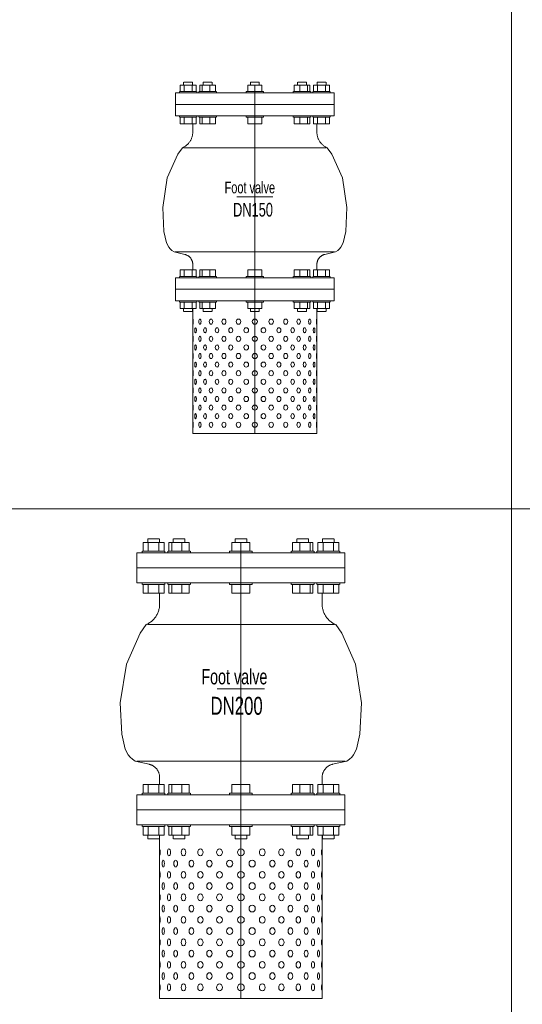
# Model space of a CAD drawing. Header units: millimetres. Extents: x 2339 to 23224, y 1509 to 18979.
# Tile 62 of 124: x 17235 to 18214, y 4244 to 6161. Entities that reach past the tile are written whole.
import ezdxf

# ---------------------------------------------------------------- set-up
doc = ezdxf.new("R2010")
doc.units = ezdxf.units.MM
doc.set_wipeout_variables(frame=1)
doc.layers.get('0').update_dxf_attribs({"lineweight": 0})
doc.styles.add('DISOCP', font='disocp.shx', dxfattribs={"width": 0.6})

# ---------------------------------------------------------------- blocks, each defined once
blk = doc.blocks.new('*U313')
blk.add_wipeout([(72.3, -275.3), (-72.3, -275.3), (-72.3, -133.3), (-82.9, -133.3), (-82.9, -130), (-87, -130), (-87, -122.5), (-87.9, -122.5), (-87.9, -120.9), (-92.5, -120.9), (-92.5, -94.2), (-87.9, -94.2), (-87.9, -92.7), (-87, -92.7), (-87, -85.1), (-72.3, -85.1), (-72.3, -77.3), (-73.9, -72.6), (-77.1, -69.1), (-81.5, -67.1), (-87.8, -65.6), (-94.1, -64.2), (-100.2, -58.6), (-102.8, -53.6), (-105.8, -40.3), (-107.3, -12.4), (-104.6, 4.8), (-101.9, 22.1), (-94.9, 37.8), (-89.6, 49.6), (-84.4, 57), (-75.8, 64), (-73.3, 69), (-72.4, 73.3), (-72.4, 85.1), (-87, 85.1), (-87, 92.7), (-87.9, 92.7), (-87.9, 94.2), (-92.5, 94.2), (-92.5, 120.9), (-87.9, 120.9), (-87.5, 122.5), (-87, 122.5), (-87, 130), (87, 130), (87, 122.5), (87.8, 122.5), (87.8, 120.9), (92.5, 120.9), (92.5, 94.2), (87.8, 94.2), (87.8, 92.7), (87, 92.7), (87, 85.1), (72.2, 85.1), (72.3, 73.8), (74.9, 65.5), (79.2, 60.3), (84.2, 57.1), (89.6, 49.6), (101.9, 22.1), (107.3, -12.4), (105.8, -40.3), (102.8, -53.6), (97.5, -61.6), (92.7, -64.2), (81.5, -67.1), (77.5, -68.8), (74.2, -72.1), (72.3, -81.2), (72.3, -85.1), (87, -85.1), (87, -92.7), (87.8, -92.7), (87.8, -94.2), (92.5, -94.2), (92.5, -120.9), (87.8, -120.9), (87.8, -122.5), (87, -122.5), (87, -130), (82.9, -130), (82.7, -133.3), (72.3, -133.3)])
for p, q in [((-87, 130), (-82.4, 130)), ((-87, 130), (-87, 122.5)), ((-82.9, 133.3), (-82.9, 130)), ((-82.7, 133.3), (-77.7, 133.3)), ((-82.4, 130), (-73, 130)), ((-82.4, 130), (-82.4, 122.5)), ((-77.7, 133.3), (-72.7, 133.3)), ((-73, 130), (-68.4, 130)), ((-73, 122.5), (-73, 130)), ((-72.5, 130), (-72.5, 133.3)), ((-68.4, 130), (-68.4, 122.5)), ((-64, 130), (-61.5, 130)), ((-64, 130), (-64, 122.5)), ((-61.5, 130), (-52.5, 130)), ((-61.5, 130), (-61.5, 122.5)), ((-60.1, 133.3), (-60.1, 130)), ((-60.1, 133.3), (-60.1, 130)), ((-60, 133.3), (-51.3, 133.3)), ((-60, 133.3), (-60, 133.3)), ((-52.5, 130), (-45.9, 130)), ((-52.5, 130), (-52.5, 122.5)), ((-51.3, 133.3), (-49.9, 133.3)), ((-49.8, 130), (-49.8, 133.3)), ((-45.9, 122.5), (-45.9, 130)), ((-8.1, 130), (0, 130)), ((-8.1, 130), (-8.1, 122.5)), ((-5.2, 133.3), (-5.2, 130)), ((-5.2, 133.3), (5.2, 133.3)), ((-5, 133.3), (-5.2, 133.3)), ((0, 130.2), (0, -275.3)), ((0, 130), (8.1, 130)), ((0, 130), (0, 122.5)), ((5.2, 133.3), (5, 133.3)), ((5.2, 130), (5.2, 133.3)), ((8.1, 130), (8.1, 122.5)), ((45.9, 130), (52.5, 130)), ((45.9, 130), (45.9, 122.5)), ((49.7, 133.3), (49.7, 130)), ((49.9, 133.3), (51.3, 133.3)), ((51.3, 133.3), (60, 133.3)), ((52.5, 130), (61.5, 130)), ((52.5, 130), (52.5, 122.5)), ((60, 133.3), (60, 133.3)), ((60.1, 130), (60.1, 133.3)), ((60.1, 130), (60.1, 133.3)), ((61.5, 130), (63.9, 130)), ((61.5, 130), (61.5, 122.5)), ((63.9, 130), (63.9, 122.5)), ((68.4, 130), (73, 130)), ((68.4, 130), (68.4, 122.5)), ((72.5, 133.3), (72.5, 130)), ((72.7, 133.3), (77.7, 133.3)), ((73, 130), (82.4, 130)), ((73, 130), (73, 122.5)), ((77.7, 133.3), (82.7, 133.3)), ((82.4, 130), (87, 130)), ((82.4, 130), (82.4, 122.5)), ((82.9, 130), (82.9, 133.3)), ((87, 130), (87, 122.5)), ((-92.5, 120.9), (-92.5, 107.6)), ((-92.5, 120.9), (92.5, 120.9)), ((-87.9, 122.5), (-87.9, 120.9)), ((-87.5, 122.5), (-77.7, 122.5)), ((-77.7, 122.5), (-67.9, 122.5)), ((-67.5, 120.9), (-67.5, 122.5)), ((-65.1, 122.5), (-65.1, 120.9)), ((-65.1, 122.5), (-65.1, 120.9)), ((-64.8, 122.5), (-47.8, 122.5)), ((-64.8, 122.5), (-64.8, 122.5)), ((-47.8, 122.5), (-45.1, 122.5)), ((-44.8, 120.9), (-44.8, 122.5)), ((-10.2, 122.5), (-10.2, 120.9)), ((-10.2, 122.5), (10.2, 122.5)), ((-9.8, 122.5), (-10.2, 122.5)), ((10.2, 122.5), (9.8, 122.5)), ((10.2, 120.9), (10.2, 122.5)), ((44.8, 122.5), (44.8, 120.9)), ((45.1, 122.5), (47.8, 122.5)), ((47.8, 122.5), (64.7, 122.5)), ((64.7, 122.5), (64.7, 122.5)), ((65.1, 120.9), (65.1, 122.5)), ((65.1, 120.9), (65.1, 122.5)), ((67.5, 122.5), (67.5, 120.9)), ((67.9, 122.5), (77.7, 122.5)), ((77.7, 122.5), (87.5, 122.5)), ((87.9, 120.9), (87.9, 122.5)), ((92.5, 107.6), (92.5, 120.9)), ((-92.5, 107.6), (-92.5, 94.2)), ((-92.5, 107.6), (92.5, 107.6)), ((92.5, 107.6), (-92.5, 107.6)), ((92.5, 94.2), (92.5, 107.6)), ((92.5, 94.2), (-92.5, 94.2)), ((-87.9, 94.2), (-87.9, 92.7)), ((-77.7, 92.7), (-87.5, 92.7)), ((-87, 92.7), (-87, 85.1)), ((-82.4, 92.7), (-82.4, 85.1)), ((-67.9, 92.7), (-77.7, 92.7)), ((-73, 85.1), (-73, 92.7)), ((-68.4, 92.7), (-68.4, 85.1)), ((-67.5, 92.7), (-67.5, 94.2)), ((-65.1, 94.2), (-65.1, 92.7)), ((-65.1, 94.2), (-65.1, 92.7)), ((-65, 94.3), (-65, 94.3)), ((-47.8, 92.7), (-64.8, 92.7)), ((-64.8, 92.7), (-64.8, 92.7)), ((-64, 92.7), (-64, 85.1)), ((-61.5, 92.7), (-61.5, 85.1)), ((-52.5, 92.7), (-52.5, 85.1)), ((-45.1, 92.7), (-47.8, 92.7)), ((-45.9, 85.1), (-45.9, 92.7)), ((-44.8, 92.7), (-44.8, 94.2)), ((-10.2, 94.2), (-10.2, 92.7)), ((-10.2, 92.7), (-9.8, 92.7)), ((10.2, 92.7), (-10.2, 92.7)), ((-8.1, 92.7), (-8.1, 85.1)), ((0, 92.7), (0, 85.1)), ((8.1, 92.7), (8.1, 85.1)), ((9.8, 92.7), (10.2, 92.7)), ((10.2, 92.7), (10.2, 94.2)), ((44.8, 94.2), (44.8, 92.7)), ((47.8, 92.7), (45.1, 92.7)), ((45.9, 92.7), (45.9, 85.1)), ((64.7, 92.7), (47.8, 92.7)), ((52.5, 92.7), (52.5, 85.1)), ((61.5, 92.7), (61.5, 85.1)), ((63.9, 92.7), (63.9, 85.1)), ((64.7, 92.7), (64.7, 92.7)), ((64.9, 94.3), (64.8, 94.3)), ((65.1, 92.7), (65.1, 94.2)), ((65.1, 92.7), (65.1, 94.2)), ((67.5, 94.2), (67.5, 92.7)), ((77.7, 92.7), (67.9, 92.7)), ((68.4, 92.7), (68.4, 85.1)), ((73, 92.7), (73, 85.1)), ((87.5, 92.7), (77.7, 92.7)), ((82.4, 92.7), (82.4, 85.1)), ((87, 92.7), (87, 85.1)), ((87.9, 92.7), (87.9, 94.2)), ((-82.4, 85.1), (-87, 85.1)), ((-73, 85.1), (-82.4, 85.1)), ((-68.4, 85.1), (-73, 85.1)), ((-72.2, 77.4), (-72.2, 85.1)), ((-61.5, 85.1), (-64, 85.1)), ((-52.5, 85.1), (-61.5, 85.1)), ((-45.9, 85.1), (-52.5, 85.1)), ((0, 85.1), (-8.1, 85.1)), ((8.1, 85.1), (0, 85.1)), ((52.5, 85.1), (45.9, 85.1)), ((61.5, 85.1), (52.5, 85.1)), ((63.9, 85.1), (61.5, 85.1)), ((73, 85.1), (68.4, 85.1)), ((72.2, 77.4), (72.2, 85.1)), ((82.4, 85.1), (73, 85.1)), ((87, 85.1), (82.4, 85.1)), ((-72.2, 77.4), (-72.2, 75.4)), ((72.2, 75.4), (72.2, 77.4)), ((0, 57), (-83.1, 57)), ((83.1, 57), (0, 57)), ((-21.1, 0), (21.1, 0)), ((-94.1, -64.2), (-81.5, -67.1)), ((0, -64.2), (-92.7, -64.2)), ((92.7, -64.2), (0, -64.2)), ((81.5, -67.1), (94.1, -64.2)), ((-72.3, -77.7), (-72.3, -85.1)), ((72.3, -77.4), (72.3, -85.1)), ((-87, -85.1), (-82.4, -85.1)), ((-87, -92.7), (-87, -85.1)), ((-82.4, -85.1), (-73, -85.1)), ((-82.4, -92.7), (-82.4, -85.1)), ((-73, -85.1), (-68.4, -85.1)), ((-73, -92.7), (-73, -85.1)), ((-68.4, -92.7), (-68.4, -85.1)), ((-64, -85.1), (-61.5, -85.1)), ((-64, -92.7), (-64, -85.1)), ((-61.5, -85.1), (-52.5, -85.1)), ((-61.5, -92.7), (-61.5, -85.1)), ((-52.5, -85.1), (-45.9, -85.1)), ((-52.5, -92.7), (-52.5, -85.1)), ((-45.9, -92.7), (-45.9, -85.1)), ((-8.1, -85.1), (0, -85.1)), ((-8.1, -92.7), (-8.1, -85.1)), ((0, -85.1), (8.1, -85.1)), ((0, -92.7), (0, -85.1)), ((8.1, -92.7), (8.1, -85.1)), ((45.9, -85.1), (52.5, -85.1)), ((45.9, -85.1), (45.9, -92.7)), ((52.5, -85.1), (61.5, -85.1)), ((52.5, -92.7), (52.5, -85.1)), ((61.5, -85.1), (63.9, -85.1)), ((61.5, -92.7), (61.5, -85.1)), ((63.9, -92.7), (63.9, -85.1)), ((68.4, -85.1), (73, -85.1)), ((68.4, -92.7), (68.4, -85.1)), ((73, -85.1), (82.4, -85.1)), ((73, -85.1), (73, -92.7)), ((82.4, -85.1), (87, -85.1)), ((82.4, -92.7), (82.4, -85.1)), ((87, -92.7), (87, -85.1)), ((-92.5, -94.2), (-92.5, -107.6)), ((-92.5, -94.2), (92.5, -94.2)), ((-87.9, -92.7), (-87.9, -94.2)), ((-87.5, -92.7), (-77.7, -92.7)), ((-77.7, -92.7), (-67.9, -92.7)), ((-67.5, -94.2), (-67.5, -92.7)), ((-65.3, -94.4), (-65.2, -94.3)), ((-65.1, -92.7), (-65.1, -94.2)), ((-65.1, -92.7), (-65.1, -94.2)), ((-64.8, -92.7), (-64.8, -92.7)), ((-64.8, -92.7), (-47.8, -92.7)), ((-47.8, -92.7), (-45.1, -92.7)), ((-44.8, -94.2), (-44.8, -92.7)), ((-10.2, -92.7), (-10.2, -94.2)), ((-9.8, -92.7), (-10.2, -92.7)), ((-10.2, -92.7), (10.2, -92.7)), ((10.2, -92.7), (9.8, -92.7)), ((10.2, -94.2), (10.2, -92.7)), ((44.8, -92.7), (44.8, -94.2)), ((45.1, -92.7), (47.8, -92.7)), ((47.8, -92.7), (64.7, -92.7)), ((64.7, -92.7), (64.7, -92.7)), ((65.1, -94.2), (65.1, -92.7)), ((65.1, -94.2), (65.1, -92.7)), ((65.4, -94.4), (65.4, -94.4)), ((67.5, -92.7), (67.5, -94.2)), ((67.9, -92.7), (77.7, -92.7)), ((77.7, -92.7), (87.5, -92.7)), ((87.9, -94.2), (87.9, -92.7)), ((92.5, -107.6), (92.5, -94.2)), ((92.5, -107.6), (-92.5, -107.6)), ((-92.5, -107.6), (-92.5, -120.9)), ((-92.5, -107.6), (92.5, -107.6)), ((92.5, -120.9), (92.5, -107.6)), ((92.5, -120.9), (-92.5, -120.9)), ((-87.9, -120.9), (-87.9, -122.5)), ((-77.7, -122.5), (-87.5, -122.5)), ((-87, -130), (-87, -122.5)), ((-82.4, -130), (-82.4, -122.5)), ((-67.9, -122.5), (-77.7, -122.5)), ((-73, -130), (-73, -122.5)), ((-68.4, -130), (-68.4, -122.5)), ((-67.5, -122.5), (-67.5, -120.9)), ((-65.1, -120.9), (-65.1, -122.5)), ((-65.1, -120.9), (-65.1, -122.5)), ((-64.8, -122.5), (-64.8, -122.5)), ((-47.8, -122.5), (-64.8, -122.5)), ((-64, -130), (-64, -122.5)), ((-61.5, -130), (-61.5, -122.5)), ((-52.5, -130), (-52.5, -122.5)), ((-45.1, -122.5), (-47.8, -122.5)), ((-45.9, -130), (-45.9, -122.5)), ((-44.8, -122.5), (-44.8, -120.9)), ((-10.2, -120.9), (-10.2, -122.5)), ((10.2, -122.5), (-10.2, -122.5)), ((-10.2, -122.5), (-9.8, -122.5)), ((-8.1, -130), (-8.1, -122.5)), ((0, -130), (0, -122.5)), ((8.1, -130), (8.1, -122.5)), ((9.8, -122.5), (10.2, -122.5)), ((10.2, -122.5), (10.2, -120.9)), ((44.8, -120.9), (44.8, -122.5)), ((47.8, -122.5), (45.1, -122.5)), ((45.9, -122.5), (45.9, -130)), ((64.7, -122.5), (47.8, -122.5)), ((52.5, -130), (52.5, -122.5)), ((61.5, -130), (61.5, -122.5)), ((63.9, -130), (63.9, -122.5)), ((64.7, -122.5), (64.7, -122.5)), ((65.1, -122.5), (65.1, -120.9)), ((65.1, -122.5), (65.1, -120.9)), ((67.5, -120.9), (67.5, -122.5)), ((77.7, -122.5), (67.9, -122.5)), ((68.4, -130), (68.4, -122.5)), ((73, -122.5), (73, -130)), ((87.5, -122.5), (77.7, -122.5)), ((82.4, -130), (82.4, -122.5)), ((87, -130), (87, -122.5)), ((87.9, -122.5), (87.9, -120.9)), ((-82.4, -130), (-87, -130)), ((-82.9, -130), (-82.9, -133.3)), ((-77.7, -133.3), (-82.7, -133.3)), ((-73, -130), (-82.4, -130)), ((-72.7, -133.3), (-77.7, -133.3)), ((-68.4, -130), (-73, -130)), ((-72.5, -133.3), (-72.5, -130)), ((-72.3, -130), (-72.3, -275.3)), ((-61.5, -130), (-64, -130)), ((-52.5, -130), (-61.5, -130)), ((-60.1, -130), (-60.1, -133.3)), ((-60.1, -130), (-60.1, -133.3)), ((-60, -133.3), (-60, -133.3)), ((-51.3, -133.3), (-60, -133.3)), ((-45.9, -130), (-52.5, -130)), ((-49.9, -133.3), (-51.3, -133.3)), ((-49.8, -133.3), (-49.8, -130)), ((0, -130), (-8.1, -130)), ((-5.2, -130), (-5.2, -133.3)), ((5.2, -133.3), (-5.2, -133.3)), ((-5.2, -133.3), (-5, -133.3)), ((8.1, -130), (0, -130)), ((5, -133.3), (5.2, -133.3)), ((5.2, -133.3), (5.2, -130)), ((52.5, -130), (45.9, -130)), ((49.7, -130), (49.7, -133.3)), ((51.3, -133.3), (49.9, -133.3)), ((60, -133.3), (51.3, -133.3)), ((61.5, -130), (52.5, -130)), ((60, -133.3), (60, -133.3)), ((60.1, -133.3), (60.1, -130)), ((60.1, -133.3), (60.1, -130)), ((63.9, -130), (61.5, -130)), ((73, -130), (68.4, -130)), ((72.3, -130), (72.3, -275.3)), ((72.5, -130), (72.5, -133.3)), ((77.7, -133.3), (72.7, -133.3)), ((82.4, -130), (73, -130)), ((82.7, -133.3), (77.7, -133.3)), ((87, -130), (82.4, -130)), ((82.9, -133.3), (82.9, -130)), ((-72.3, -275.3), (72.3, -275.3))]:
    blk.add_line(p, q)
at = {"flags": 128}
for points in [[(-64.8, 94.3), (-64.9, 94.3), (-65, 94.3), (-65, 94.3)], [(-84.3, 57), (-83.6, 57.4), (-82.9, 57.7), (-82.2, 58.1), (-81.5, 58.5), (-80.9, 59), (-80.2, 59.4), (-79.6, 59.9), (-79, 60.5), (-78.4, 61), (-77.8, 61.6), (-77.3, 62.1), (-76.8, 62.8), (-76.3, 63.4), (-75.8, 64), (-75.3, 64.7), (-74.9, 65.4), (-74.5, 66.1), (-74.2, 66.8), (-73.9, 67.5), (-73.6, 68.3), (-73.3, 69), (-73, 69.8), (-72.8, 70.6), (-72.7, 71.3), (-72.5, 72.1), (-72.4, 72.9), (-72.3, 73.7), (-72.3, 74.5), (-72.2, 75.3), (-72.2, 75.4)], [(72.2, 75.4), (72.2, 74.6), (72.3, 73.8), (72.4, 73), (72.5, 72.2), (72.6, 71.4), (72.8, 70.7), (73, 69.9), (73.2, 69.1), (73.5, 68.4), (73.8, 67.6), (74.1, 66.9), (74.5, 66.2), (74.9, 65.5), (75.3, 64.8), (75.7, 64.1), (76.2, 63.5), (76.7, 62.8), (77.2, 62.2), (77.7, 61.6), (78.3, 61.1), (78.9, 60.5), (79.5, 60), (80.1, 59.5), (80.8, 59), (81.4, 58.6), (82.1, 58.2), (82.8, 57.8), (83.5, 57.4), (84.2, 57.1), (84.3, 57)], [(-94.1, -64.2), (-96.5, -62.5), (-98.5, -60.7), (-100.2, -58.6), (-102.8, -53.6), (-105.8, -40.3), (-107.3, -12.4), (-101.9, 22.1), (-89.6, 49.6), (-84.3, 57)], [(94.1, -64.2), (96.5, -62.5), (98.5, -60.7), (100.2, -58.6), (102.8, -53.6), (105.8, -40.3), (107.3, -12.4), (101.9, 22.1), (89.6, 49.6), (84.3, 57)], [(-72.3, -77.7), (-72.3, -77.3), (-72.4, -76.8), (-72.5, -76.3), (-72.6, -75.9), (-72.7, -75.4), (-72.8, -74.9), (-73, -74.5), (-73.2, -74), (-73.4, -73.6), (-73.6, -73.2), (-73.8, -72.8), (-74.1, -72.4), (-74.3, -72), (-74.6, -71.6), (-74.9, -71.2), (-75.2, -70.8), (-75.5, -70.5), (-75.8, -70.1), (-76.2, -69.8), (-76.6, -69.5), (-76.9, -69.2), (-77.3, -68.9), (-77.7, -68.7), (-78.1, -68.4), (-78.5, -68.2), (-79, -68), (-79.4, -67.8), (-79.8, -67.6), (-80.3, -67.4), (-80.7, -67.3), (-81.2, -67.1), (-81.5, -67.1)], [(81.5, -67.1), (81, -67.2), (80.5, -67.3), (80.1, -67.5), (79.6, -67.7), (79.2, -67.8), (78.8, -68.1), (78.4, -68.3), (77.9, -68.5), (77.5, -68.8), (77.1, -69), (76.8, -69.3), (76.4, -69.6), (76, -69.9), (75.7, -70.3), (75.4, -70.6), (75.1, -71), (74.8, -71.3), (74.5, -71.7), (74.2, -72.1), (73.9, -72.5), (73.7, -72.9), (73.5, -73.4), (73.3, -73.8), (73.1, -74.2), (72.9, -74.7), (72.8, -75.1), (72.6, -75.6), (72.5, -76), (72.4, -76.5), (72.4, -77), (72.3, -77.4)], [(65.2, -94.3), (65.3, -94.3), (65.4, -94.4), (65.4, -94.4)]]:
    blk.add_lwpolyline(points, dxfattribs=at)
for centre in [(0, -145.3), (0, -165.3), (0, -185.3), (0, -205.3), (0, -225.3), (0, -245.3), (0, -265.3)]:
    blk.add_circle(centre, 3)
at = {"extrusion": (0, 0, -1)}
for centre in [(-72.3, -145.3), (-72.3, -165.3), (-72.3, -185.3), (-72.3, -205.3), (-72.3, -225.3), (-72.3, -245.3), (-72.3, -265.3)]:
    blk.add_ellipse(centre, major_axis=(0, 3), ratio=0.210604, start_param=0, end_param=3.141593, dxfattribs=at)
for centre, ratio in [((-64, -145.3), 0.462287), ((-51, -145.3), 0.665831), ((-36, -145.3), 0.786714), ((-19, -145.3), 0.863463), ((-69, -155.3), 0.33403), ((-58, -155.3), 0.544761), ((-44, -155.3), 0.671089), ((-28, -155.3), 0.787116), ((-10, -155.3), 0.934176), ((-64, -165.3), 0.462287), ((-51, -165.3), 0.665831), ((-36, -165.3), 0.786714), ((-19, -165.3), 0.863463), ((-69, -175.3), 0.33403), ((-64, -185.3), 0.462287), ((-58, -175.3), 0.544761), ((-51, -185.3), 0.665831), ((-44, -175.3), 0.671089), ((-36, -185.3), 0.786714), ((-28, -175.3), 0.787116), ((-19, -185.3), 0.863463), ((-10, -175.3), 0.934176), ((-69, -195.3), 0.33403), ((-58, -195.3), 0.544761), ((-44, -195.3), 0.671089), ((-28, -195.3), 0.787116), ((-10, -195.3), 0.934176), ((-64, -205.3), 0.462287), ((-51, -205.3), 0.665831), ((-36, -205.3), 0.786714), ((-19, -205.3), 0.863463), ((-69, -215.3), 0.33403), ((-58, -215.3), 0.544761), ((-44, -215.3), 0.671089), ((-28, -215.3), 0.787116), ((-10, -215.3), 0.934176), ((-64, -225.3), 0.462287), ((-51, -225.3), 0.665831), ((-36, -225.3), 0.786714), ((-19, -225.3), 0.863463), ((-69, -235.3), 0.33403), ((-58, -235.3), 0.544761), ((-44, -235.3), 0.671089), ((-28, -235.3), 0.787116), ((-10, -235.3), 0.934176), ((-64, -245.3), 0.462287), ((-51, -245.3), 0.665831), ((-36, -245.3), 0.786714), ((-19, -245.3), 0.863463), ((-69, -255.3), 0.33403), ((-64, -265.3), 0.462287), ((-58, -255.3), 0.544761), ((-51, -265.3), 0.665831), ((-44, -255.3), 0.671089), ((-36, -265.3), 0.786714), ((-28, -255.3), 0.787116), ((-19, -265.3), 0.863463), ((-10, -255.3), 0.934176)]:
    blk.add_ellipse(centre, major_axis=(0, 3), ratio=ratio, dxfattribs=at)
for centre, ratio in [((19, -145.3), 0.863463), ((36, -145.3), 0.786714), ((51, -145.3), 0.665831), ((64, -145.3), 0.462287), ((10, -155.3), 0.934176), ((28, -155.3), 0.787116), ((44, -155.3), 0.671089), ((58, -155.3), 0.544761), ((69, -155.3), 0.33403), ((19, -165.3), 0.863463), ((36, -165.3), 0.786714), ((51, -165.3), 0.665831), ((64, -165.3), 0.462287), ((10, -175.3), 0.934176), ((19, -185.3), 0.863463), ((28, -175.3), 0.787116), ((36, -185.3), 0.786714), ((44, -175.3), 0.671089), ((51, -185.3), 0.665831), ((58, -175.3), 0.544761), ((64, -185.3), 0.462287), ((69, -175.3), 0.33403), ((10, -195.3), 0.934176), ((28, -195.3), 0.787116), ((44, -195.3), 0.671089), ((58, -195.3), 0.544761), ((69, -195.3), 0.33403), ((19, -205.3), 0.863463), ((36, -205.3), 0.786714), ((51, -205.3), 0.665831), ((64, -205.3), 0.462287), ((10, -215.3), 0.934176), ((28, -215.3), 0.787116), ((44, -215.3), 0.671089), ((58, -215.3), 0.544761), ((69, -215.3), 0.33403), ((19, -225.3), 0.863463), ((36, -225.3), 0.786714), ((51, -225.3), 0.665831), ((64, -225.3), 0.462287), ((10, -235.3), 0.934176), ((28, -235.3), 0.787116), ((44, -235.3), 0.671089), ((58, -235.3), 0.544761), ((69, -235.3), 0.33403), ((19, -245.3), 0.863463), ((36, -245.3), 0.786714), ((51, -245.3), 0.665831), ((64, -245.3), 0.462287), ((10, -255.3), 0.934176), ((19, -265.3), 0.863463), ((28, -255.3), 0.787116), ((36, -265.3), 0.786714), ((44, -255.3), 0.671089), ((51, -265.3), 0.665831), ((58, -255.3), 0.544761), ((64, -265.3), 0.462287), ((69, -255.3), 0.33403)]:
    blk.add_ellipse(centre, major_axis=(0, 3), ratio=ratio)
for centre in [(72.3, -145.3), (72.3, -165.3), (72.3, -185.3), (72.3, -205.3), (72.3, -225.3), (72.3, -245.3), (72.3, -265.3)]:
    blk.add_ellipse(centre, major_axis=(0, 3), ratio=0.210604, start_param=0, end_param=3.141593)
at = {"style": 'DISOCP', "width": 0.7}
for s, height, p in [('Foot valve', 13.61, (-35.2, 4)), ('DN150', 15.92, (-25.3, -23))]:
    blk.add_text(s, height=height, dxfattribs=at).set_placement(p)
blk = doc.blocks.new('*U312')
blk.add_wipeout([(72.29, -275.29), (-72.28, -275.29), (-72.28, -133.33), (-82.9, -133.33), (-82.9, -130.03), (-87.04, -130.03), (-87.04, -122.45), (-87.87, -122.45), (-87.87, -120.87), (-92.51, -120.87), (-92.51, -94.23), (-87.87, -94.23), (-87.87, -92.71), (-87.04, -92.71), (-87.04, -85.08), (-72.28, -85.08), (-72.33, -77.26), (-73.94, -72.56), (-77.13, -69.07), (-81.47, -67.08), (-87.79, -65.62), (-94.11, -64.16), (-100.24, -58.56), (-102.81, -53.57), (-105.84, -40.28), (-107.29, -12.39), (-104.58, 4.84), (-101.87, 22.06), (-94.86, 37.81), (-89.61, 49.59), (-84.35, 57.04), (-75.8, 64.04), (-73.29, 69.02), (-72.36, 73.31), (-72.36, 85.08), (-87.04, 85.08), (-87.04, 92.71), (-87.87, 92.71), (-87.87, 94.23), (-92.51, 94.23), (-92.51, 120.87), (-87.87, 120.87), (-87.52, 122.45), (-87.04, 122.45), (-87.04, 130.03), (87.02, 130.03), (87.02, 122.45), (87.85, 122.45), (87.85, 120.87), (92.49, 120.87), (92.49, 94.23), (87.85, 94.23), (87.85, 92.71), (87.02, 92.71), (87.02, 85.08), (72.22, 85.08), (72.29, 73.82), (74.87, 65.48), (79.18, 60.26), (84.24, 57.08), (89.59, 49.59), (101.85, 22.06), (107.27, -12.39), (105.82, -40.28), (102.79, -53.57), (97.51, -61.6), (92.66, -64.16), (81.45, -67.08), (77.54, -68.77), (74.2, -72.12), (72.29, -81.24), (72.29, -85.08), (87.02, -85.08), (87.02, -92.71), (87.85, -92.71), (87.85, -94.23), (92.49, -94.23), (92.49, -120.87), (87.85, -120.87), (87.85, -122.45), (87.02, -122.45), (87.02, -130.03), (82.88, -130.03), (82.7, -133.33), (72.29, -133.33)])
for p, q in [((-82.9, 133.33), (-82.9, 130.03)), ((-82.72, 133.33), (-77.71, 133.33)), ((-77.71, 133.33), (-72.69, 133.33)), ((-72.52, 130.03), (-72.52, 133.33)), ((-60.14, 133.33), (-60.14, 130.03)), ((-60.14, 133.33), (-60.14, 130.03)), ((-59.96, 133.33), (-51.28, 133.33)), ((-59.96, 133.33), (-59.96, 133.33)), ((-51.28, 133.33), (-49.93, 133.33)), ((-49.76, 130.03), (-49.76, 133.33)), ((-5.2, 133.33), (-5.2, 130.03)), ((-5.2, 133.33), (5.18, 133.33)), ((-5.02, 133.33), (-5.2, 133.33)), ((5.18, 133.33), (5.01, 133.33)), ((5.18, 130.03), (5.18, 133.33)), ((49.75, 133.33), (49.75, 130.03)), ((49.92, 133.33), (51.27, 133.33)), ((51.27, 133.33), (59.95, 133.33)), ((59.95, 133.33), (59.95, 133.33)), ((60.13, 130.03), (60.13, 133.33)), ((60.13, 130.03), (60.13, 133.33)), ((72.5, 133.33), (72.5, 130.03)), ((72.68, 133.33), (77.69, 133.33)), ((77.69, 133.33), (82.71, 133.33)), ((82.88, 130.03), (82.88, 133.33)), ((-87.04, 130.03), (-82.37, 130.03)), ((-87.04, 130.03), (-87.04, 122.45)), ((-82.37, 130.03), (-73.04, 130.03)), ((-82.37, 130.03), (-82.37, 122.45)), ((-73.04, 130.03), (-68.38, 130.03)), ((-73.04, 122.45), (-73.04, 130.03)), ((-68.38, 130.03), (-68.38, 122.45)), ((-63.96, 130.03), (-61.54, 130.03)), ((-63.96, 130.03), (-63.96, 122.45)), ((-61.54, 130.03), (-52.53, 130.03)), ((-61.54, 130.03), (-61.54, 122.45)), ((-52.53, 130.03), (-45.94, 130.03)), ((-52.53, 130.03), (-52.53, 122.45)), ((-45.94, 122.45), (-45.94, 130.03)), ((-8.09, 130.03), (-0.01, 130.03)), ((-8.09, 130.03), (-8.09, 122.45)), ((-0.01, 130.23), (0.01, -275.29)), ((-0.01, 130.03), (8.07, 130.03)), ((-0.01, 130.03), (-0.01, 122.45)), ((8.07, 130.03), (8.07, 122.45)), ((45.92, 130.03), (52.52, 130.03)), ((45.92, 130.03), (45.92, 122.45)), ((52.52, 130.03), (61.53, 130.03)), ((52.52, 130.03), (52.52, 122.45)), ((61.53, 130.03), (63.95, 130.03)), ((61.53, 130.03), (61.53, 122.45)), ((63.95, 130.03), (63.95, 122.45)), ((68.36, 130.03), (73.03, 130.03)), ((68.36, 130.03), (68.36, 122.45)), ((73.03, 130.03), (82.36, 130.03)), ((73.03, 130.03), (73.03, 122.45)), ((82.36, 130.03), (87.02, 130.03)), ((82.36, 130.03), (82.36, 122.45)), ((87.02, 130.03), (87.02, 122.45)), ((-92.51, 120.87), (-92.51, 107.55)), ((-92.51, 120.87), (92.49, 120.87)), ((-87.86, 122.45), (-87.86, 120.87)), ((-87.52, 122.45), (-77.71, 122.45)), ((-77.71, 122.45), (-67.89, 122.45)), ((-67.55, 120.87), (-67.55, 122.45)), ((-65.11, 122.45), (-65.11, 120.87)), ((-65.11, 122.45), (-65.11, 120.87)), ((-64.76, 122.45), (-47.76, 122.45)), ((-64.76, 122.45), (-64.76, 122.45)), ((-47.76, 122.45), (-45.14, 122.45)), ((-44.79, 120.87), (-44.79, 122.45)), ((-10.16, 122.45), (-10.16, 120.87)), ((-10.16, 122.45), (10.15, 122.45)), ((-9.82, 122.45), (-10.16, 122.45)), ((10.15, 122.45), (9.81, 122.45)), ((10.15, 120.87), (10.15, 122.45)), ((44.78, 122.45), (44.78, 120.87)), ((45.12, 122.45), (47.75, 122.45)), ((47.75, 122.45), (64.75, 122.45)), ((64.75, 122.45), (64.75, 122.45)), ((65.1, 120.87), (65.1, 122.45)), ((65.1, 120.87), (65.1, 122.45)), ((67.54, 122.45), (67.54, 120.87)), ((67.88, 122.45), (77.69, 122.45)), ((77.69, 122.45), (87.51, 122.45)), ((87.85, 120.87), (87.85, 122.45)), ((92.49, 107.55), (92.49, 120.87)), ((-92.51, 107.55), (-92.51, 94.23)), ((-92.51, 107.55), (92.49, 107.55)), ((92.49, 107.55), (-92.51, 107.55)), ((92.49, 94.23), (92.49, 107.55)), ((92.49, 94.23), (-92.51, 94.23)), ((-87.86, 94.23), (-87.86, 92.71)), ((-77.71, 92.71), (-87.52, 92.71)), ((-87.04, 92.71), (-87.04, 85.08)), ((-82.37, 92.71), (-82.37, 85.08)), ((-67.89, 92.71), (-77.71, 92.71)), ((-73.04, 85.08), (-73.04, 92.71)), ((-68.38, 92.71), (-68.38, 85.08)), ((-67.55, 92.71), (-67.55, 94.23)), ((-65.11, 94.23), (-65.11, 92.71)), ((-65.11, 94.23), (-65.11, 92.71)), ((-64.99, 94.28), (-65.02, 94.28)), ((-47.76, 92.71), (-64.76, 92.71)), ((-64.76, 92.71), (-64.76, 92.71)), ((-63.96, 92.71), (-63.96, 85.08)), ((-61.54, 92.71), (-61.54, 85.08)), ((-52.53, 92.71), (-52.53, 85.08)), ((-45.14, 92.71), (-47.76, 92.71)), ((-45.94, 85.08), (-45.94, 92.71)), ((-44.79, 92.71), (-44.79, 94.23)), ((-10.16, 94.23), (-10.16, 92.71)), ((-10.16, 92.71), (-9.82, 92.71)), ((10.15, 92.71), (-10.16, 92.71)), ((-8.09, 92.71), (-8.09, 85.08)), ((-0.01, 92.71), (-0.01, 85.08)), ((8.07, 92.71), (8.07, 85.08)), ((9.81, 92.71), (10.15, 92.71)), ((10.15, 92.71), (10.15, 94.23)), ((44.78, 94.23), (44.78, 92.71)), ((47.75, 92.71), (45.12, 92.71)), ((45.92, 92.71), (45.92, 85.08)), ((64.75, 92.71), (47.75, 92.71)), ((52.52, 92.71), (52.52, 85.08)), ((61.53, 92.71), (61.53, 85.08)), ((63.95, 92.71), (63.95, 85.08)), ((64.75, 92.71), (64.75, 92.71)), ((64.92, 94.28), (64.82, 94.27)), ((65.1, 92.71), (65.1, 94.23)), ((65.1, 92.71), (65.1, 94.23)), ((67.54, 94.23), (67.54, 92.71)), ((77.69, 92.71), (67.88, 92.71)), ((68.36, 92.71), (68.36, 85.08)), ((73.03, 92.71), (73.03, 85.08)), ((87.51, 92.71), (77.69, 92.71)), ((82.36, 92.71), (82.36, 85.08)), ((87.02, 92.71), (87.02, 85.08)), ((87.85, 92.71), (87.85, 94.23)), ((-82.37, 85.08), (-87.04, 85.08)), ((-73.04, 85.08), (-82.37, 85.08)), ((-68.38, 85.08), (-73.04, 85.08)), ((-72.24, 77.4), (-72.24, 85.08)), ((-61.54, 85.08), (-63.96, 85.08)), ((-52.53, 85.08), (-61.54, 85.08)), ((-45.94, 85.08), (-52.53, 85.08)), ((-0.01, 85.08), (-8.09, 85.08)), ((8.07, 85.08), (-0.01, 85.08)), ((52.52, 85.08), (45.92, 85.08)), ((61.53, 85.08), (52.52, 85.08)), ((63.95, 85.08), (61.53, 85.08)), ((73.03, 85.08), (68.36, 85.08)), ((72.23, 77.4), (72.23, 85.08)), ((82.36, 85.08), (73.03, 85.08)), ((87.02, 85.08), (82.36, 85.08)), ((-72.24, 77.4), (-72.24, 75.41)), ((72.23, 75.41), (72.23, 77.4)), ((-0.01, 57.04), (-83.07, 57.04)), ((83.06, 57.04), (-0.01, 57.04)), ((-21.12, 0), (21.11, 0)), ((-94.11, -64.16), (-81.47, -67.08)), ((-0.01, -64.16), (-92.68, -64.16)), ((92.67, -64.16), (-0.01, -64.16)), ((81.46, -67.08), (94.1, -64.16)), ((-72.28, -77.73), (-72.28, -85.08)), ((72.3, -77.4), (72.3, -85.08)), ((-87.04, -85.08), (-82.37, -85.08)), ((-87.04, -92.71), (-87.04, -85.08)), ((-82.37, -85.08), (-73.04, -85.08)), ((-82.37, -92.71), (-82.37, -85.08)), ((-73.04, -85.08), (-68.38, -85.08)), ((-73.04, -92.71), (-73.04, -85.08)), ((-68.38, -92.71), (-68.38, -85.08)), ((-63.96, -85.08), (-61.54, -85.08)), ((-63.96, -92.71), (-63.96, -85.08)), ((-61.54, -85.08), (-52.53, -85.08)), ((-61.54, -92.71), (-61.54, -85.08)), ((-52.53, -85.08), (-45.94, -85.08)), ((-52.53, -92.71), (-52.53, -85.08)), ((-45.94, -92.71), (-45.94, -85.08)), ((-8.09, -85.08), (-0.01, -85.08)), ((-8.09, -92.71), (-8.09, -85.08)), ((-0.01, -85.08), (8.07, -85.08)), ((-0.01, -92.71), (-0.01, -85.08)), ((8.07, -92.71), (8.07, -85.08)), ((45.92, -85.08), (52.52, -85.08)), ((45.92, -85.08), (45.92, -92.71)), ((52.52, -85.08), (61.53, -85.08)), ((52.52, -92.71), (52.52, -85.08)), ((61.53, -85.08), (63.95, -85.08)), ((61.53, -92.71), (61.53, -85.08)), ((63.95, -92.71), (63.95, -85.08)), ((68.36, -85.08), (73.03, -85.08)), ((68.36, -92.71), (68.36, -85.08)), ((73.03, -85.08), (82.36, -85.08)), ((73.03, -85.08), (73.03, -92.71)), ((82.36, -85.08), (87.02, -85.08)), ((82.36, -92.71), (82.36, -85.08)), ((87.02, -92.71), (87.02, -85.08)), ((-92.51, -94.23), (-92.51, -107.55)), ((-92.51, -94.23), (92.49, -94.23)), ((-87.86, -92.71), (-87.86, -94.23)), ((-87.52, -92.71), (-77.71, -92.71)), ((-77.71, -92.71), (-67.89, -92.71)), ((-67.55, -94.23), (-67.55, -92.71)), ((-65.34, -94.35), (-65.23, -94.34)), ((-65.11, -92.71), (-65.11, -94.23)), ((-65.11, -92.71), (-65.11, -94.23)), ((-64.76, -92.71), (-64.76, -92.71)), ((-64.76, -92.71), (-47.76, -92.71)), ((-47.76, -92.71), (-45.14, -92.71)), ((-44.79, -94.23), (-44.79, -92.71)), ((-10.16, -92.71), (-10.16, -94.23)), ((-9.82, -92.71), (-10.16, -92.71)), ((-10.16, -92.71), (10.15, -92.71)), ((10.15, -92.71), (9.81, -92.71)), ((10.15, -94.23), (10.15, -92.71)), ((44.78, -92.71), (44.78, -94.23)), ((45.12, -92.71), (47.75, -92.71)), ((47.75, -92.71), (64.75, -92.71)), ((64.75, -92.71), (64.75, -92.71)), ((65.1, -94.23), (65.1, -92.71)), ((65.1, -94.23), (65.1, -92.71)), ((65.41, -94.35), (65.44, -94.35)), ((67.54, -92.71), (67.54, -94.23)), ((67.88, -92.71), (77.69, -92.71)), ((77.69, -92.71), (87.51, -92.71)), ((87.85, -94.23), (87.85, -92.71)), ((92.49, -107.55), (92.49, -94.23)), ((92.49, -107.55), (-92.51, -107.55)), ((-92.51, -107.55), (-92.51, -120.87)), ((-92.51, -107.55), (92.49, -107.55)), ((92.49, -120.87), (92.49, -107.55)), ((92.49, -120.87), (-92.51, -120.87)), ((-87.86, -120.87), (-87.86, -122.45)), ((-77.71, -122.45), (-87.52, -122.45)), ((-87.04, -130.03), (-87.04, -122.45)), ((-82.37, -130.03), (-82.37, -122.45)), ((-67.89, -122.45), (-77.71, -122.45)), ((-73.04, -130.03), (-73.04, -122.45)), ((-68.38, -130.03), (-68.38, -122.45)), ((-67.55, -122.45), (-67.55, -120.87)), ((-65.11, -120.87), (-65.11, -122.45)), ((-65.11, -120.87), (-65.11, -122.45)), ((-64.76, -122.45), (-64.76, -122.45)), ((-47.76, -122.45), (-64.76, -122.45)), ((-63.96, -130.03), (-63.96, -122.45)), ((-61.54, -130.03), (-61.54, -122.45)), ((-52.53, -130.03), (-52.53, -122.45)), ((-45.14, -122.45), (-47.76, -122.45)), ((-45.94, -130.03), (-45.94, -122.45)), ((-44.79, -122.45), (-44.79, -120.87)), ((-10.16, -120.87), (-10.16, -122.45)), ((10.15, -122.45), (-10.16, -122.45)), ((-10.16, -122.45), (-9.82, -122.45)), ((-8.09, -130.03), (-8.09, -122.45)), ((-0.01, -130.03), (-0.01, -122.45)), ((8.07, -130.03), (8.07, -122.45)), ((9.81, -122.45), (10.15, -122.45)), ((10.15, -122.45), (10.15, -120.87)), ((44.78, -120.87), (44.78, -122.45)), ((47.75, -122.45), (45.12, -122.45)), ((45.92, -122.45), (45.92, -130.03)), ((64.75, -122.45), (47.75, -122.45)), ((52.52, -130.03), (52.52, -122.45)), ((61.53, -130.03), (61.53, -122.45)), ((63.95, -130.03), (63.95, -122.45)), ((64.75, -122.45), (64.75, -122.45)), ((65.1, -122.45), (65.1, -120.87)), ((65.1, -122.45), (65.1, -120.87)), ((67.54, -120.87), (67.54, -122.45)), ((77.69, -122.45), (67.88, -122.45)), ((68.36, -130.03), (68.36, -122.45)), ((73.03, -122.45), (73.03, -130.03)), ((87.51, -122.45), (77.69, -122.45)), ((82.36, -130.03), (82.36, -122.45)), ((87.02, -130.03), (87.02, -122.45)), ((87.85, -122.45), (87.85, -120.87)), ((-82.37, -130.03), (-87.04, -130.03)), ((-82.9, -130.03), (-82.9, -133.33)), ((-73.04, -130.03), (-82.37, -130.03)), ((-68.38, -130.03), (-73.04, -130.03)), ((-72.52, -133.33), (-72.52, -130.03)), ((-72.28, -130.03), (-72.28, -275.29)), ((-61.54, -130.03), (-63.96, -130.03)), ((-52.53, -130.03), (-61.54, -130.03)), ((-60.14, -130.03), (-60.14, -133.33)), ((-60.14, -130.03), (-60.14, -133.33)), ((-45.94, -130.03), (-52.53, -130.03)), ((-49.76, -133.33), (-49.76, -130.03)), ((-0.01, -130.03), (-8.09, -130.03)), ((-5.2, -130.03), (-5.2, -133.33)), ((8.07, -130.03), (-0.01, -130.03)), ((5.18, -133.33), (5.18, -130.03)), ((52.52, -130.03), (45.92, -130.03)), ((49.75, -130.03), (49.75, -133.33)), ((61.53, -130.03), (52.52, -130.03)), ((60.13, -133.33), (60.13, -130.03)), ((60.13, -133.33), (60.13, -130.03)), ((63.95, -130.03), (61.53, -130.03)), ((73.03, -130.03), (68.36, -130.03)), ((72.3, -130.03), (72.3, -275.29)), ((72.5, -130.03), (72.5, -133.33)), ((82.36, -130.03), (73.03, -130.03)), ((87.02, -130.03), (82.36, -130.03)), ((82.88, -133.33), (82.88, -130.03)), ((-77.71, -133.33), (-82.72, -133.33)), ((-72.69, -133.33), (-77.71, -133.33)), ((-59.96, -133.33), (-59.96, -133.33)), ((-51.28, -133.33), (-59.96, -133.33)), ((-49.93, -133.33), (-51.28, -133.33)), ((5.18, -133.33), (-5.2, -133.33)), ((-5.2, -133.33), (-5.02, -133.33)), ((5.01, -133.33), (5.18, -133.33)), ((51.27, -133.33), (49.92, -133.33)), ((59.95, -133.33), (51.27, -133.33)), ((59.95, -133.33), (59.95, -133.33)), ((77.69, -133.33), (72.68, -133.33)), ((82.71, -133.33), (77.69, -133.33)), ((-72.28, -275.29), (72.3, -275.29))]:
    blk.add_line(p, q)
at = {"flags": 128}
for points in [[(-64.81, 94.27), (-64.9, 94.28), (-64.99, 94.28), (-65.02, 94.28)], [(-84.35, 57.04), (-83.62, 57.37), (-82.9, 57.73), (-82.2, 58.11), (-81.52, 58.53), (-80.85, 58.97), (-80.2, 59.44), (-79.58, 59.93), (-78.97, 60.45), (-78.38, 61), (-77.81, 61.56), (-77.27, 62.15), (-76.75, 62.76), (-76.26, 63.39), (-75.79, 64.04), (-75.35, 64.7), (-74.93, 65.39), (-74.55, 66.09), (-74.19, 66.8), (-73.86, 67.53), (-73.56, 68.27), (-73.29, 69.02), (-73.05, 69.79), (-72.84, 70.56), (-72.66, 71.34), (-72.51, 72.13), (-72.39, 72.92), (-72.31, 73.71), (-72.26, 74.51), (-72.24, 75.31), (-72.24, 75.41)], [(72.23, 75.41), (72.24, 74.61), (72.29, 73.82), (72.37, 73.02), (72.48, 72.23), (72.63, 71.44), (72.8, 70.66), (73.01, 69.89), (73.24, 69.12), (73.51, 68.37), (73.81, 67.63), (74.13, 66.9), (74.49, 66.18), (74.87, 65.48), (75.28, 64.79), (75.72, 64.12), (76.19, 63.47), (76.68, 62.84), (77.19, 62.23), (77.73, 61.64), (78.29, 61.07), (78.88, 60.52), (79.48, 60), (80.11, 59.5), (80.76, 59.03), (81.42, 58.59), (82.1, 58.17), (82.8, 57.78), (83.51, 57.41), (84.24, 57.08), (84.34, 57.04)], [(-94.11, -64.16), (-96.52, -62.53), (-98.54, -60.67), (-100.24, -58.56), (-102.8, -53.57), (-105.83, -40.28), (-107.29, -12.39), (-101.87, 22.06), (-89.61, 49.59), (-84.35, 57.04)], [(94.1, -64.16), (96.51, -62.53), (98.53, -60.67), (100.23, -58.56), (102.79, -53.57), (105.82, -40.28), (107.28, -12.39), (101.86, 22.06), (89.6, 49.59), (84.34, 57.04)], [(-72.28, -77.73), (-72.32, -77.26), (-72.39, -76.79), (-72.48, -76.32), (-72.58, -75.85), (-72.7, -75.39), (-72.84, -74.94), (-73, -74.49), (-73.18, -74.05), (-73.37, -73.61), (-73.58, -73.19), (-73.81, -72.77), (-74.06, -72.36), (-74.32, -71.96), (-74.59, -71.57), (-74.89, -71.2), (-75.19, -70.83), (-75.51, -70.48), (-75.85, -70.14), (-76.2, -69.82), (-76.56, -69.51), (-76.93, -69.21), (-77.32, -68.93), (-77.71, -68.66), (-78.12, -68.42), (-78.53, -68.18), (-78.96, -67.97), (-79.39, -67.77), (-79.83, -67.59), (-80.28, -67.42), (-80.73, -67.28), (-81.19, -67.15), (-81.47, -67.08)], [(81.46, -67.08), (80.99, -67.2), (80.54, -67.33), (80.09, -67.49), (79.64, -67.66), (79.2, -67.85), (78.77, -68.05), (78.35, -68.27), (77.94, -68.51), (77.54, -68.77), (77.15, -69.04), (76.77, -69.33), (76.4, -69.63), (76.05, -69.95), (75.7, -70.28), (75.37, -70.62), (75.06, -70.98), (74.76, -71.35), (74.47, -71.73), (74.2, -72.12), (73.95, -72.52), (73.71, -72.93), (73.49, -73.36), (73.28, -73.79), (73.09, -74.22), (72.92, -74.67), (72.77, -75.12), (72.64, -75.58), (72.52, -76.04), (72.43, -76.51), (72.35, -76.98), (72.3, -77.4)], [(65.19, -94.34), (65.3, -94.35), (65.41, -94.35), (65.44, -94.35)]]:
    blk.add_lwpolyline(points, dxfattribs=at)
for centre in [(0.01, -145.29), (0.01, -165.29), (0.01, -185.29), (0.01, -205.29), (0.01, -225.29), (0.01, -245.29), (0.01, -265.29)]:
    blk.add_circle(centre, 3)
at = {"extrusion": (0, 0, -1)}
for centre in [(-72.31, -145.29), (-72.31, -165.29), (-72.31, -185.29), (-72.31, -205.29), (-72.31, -225.29), (-72.31, -245.29), (-72.31, -265.29)]:
    blk.add_ellipse(centre, major_axis=(0, 3), ratio=0.210604, start_param=0, end_param=3.141593, dxfattribs=at)
for centre, ratio in [((-64.02, -145.29), 0.462287), ((-51.02, -145.29), 0.665831), ((-36.02, -145.29), 0.786714), ((-19.02, -145.29), 0.863463), ((-69.02, -155.29), 0.33403), ((-58.02, -155.29), 0.544761), ((-44.02, -155.29), 0.671089), ((-28.02, -155.29), 0.787116), ((-10.02, -155.29), 0.934176), ((-64.02, -165.29), 0.462287), ((-51.02, -165.29), 0.665831), ((-36.02, -165.29), 0.786714), ((-19.02, -165.29), 0.863463), ((-69.02, -175.29), 0.33403), ((-58.02, -175.29), 0.544761), ((-44.02, -175.29), 0.671089), ((-28.02, -175.29), 0.787116), ((-10.02, -175.29), 0.934176), ((-64.02, -185.29), 0.462287), ((-51.02, -185.29), 0.665831), ((-36.02, -185.29), 0.786714), ((-19.02, -185.29), 0.863463), ((-69.02, -195.29), 0.33403), ((-58.02, -195.29), 0.544761), ((-44.02, -195.29), 0.671089), ((-28.02, -195.29), 0.787116), ((-10.02, -195.29), 0.934176), ((-64.02, -205.29), 0.462287), ((-51.02, -205.29), 0.665831), ((-36.02, -205.29), 0.786714), ((-19.02, -205.29), 0.863463), ((-69.02, -215.29), 0.33403), ((-58.02, -215.29), 0.544761), ((-44.02, -215.29), 0.671089), ((-28.02, -215.29), 0.787116), ((-10.02, -215.29), 0.934176), ((-64.02, -225.29), 0.462287), ((-51.02, -225.29), 0.665831), ((-36.02, -225.29), 0.786714), ((-19.02, -225.29), 0.863463), ((-69.02, -235.29), 0.33403), ((-58.02, -235.29), 0.544761), ((-44.02, -235.29), 0.671089), ((-28.02, -235.29), 0.787116), ((-10.02, -235.29), 0.934176), ((-64.02, -245.29), 0.462287), ((-51.02, -245.29), 0.665831), ((-36.02, -245.29), 0.786714), ((-19.02, -245.29), 0.863463), ((-69.02, -255.29), 0.33403), ((-58.02, -255.29), 0.544761), ((-44.02, -255.29), 0.671089), ((-28.02, -255.29), 0.787116), ((-10.02, -255.29), 0.934176), ((-64.02, -265.29), 0.462287), ((-51.02, -265.29), 0.665831), ((-36.02, -265.29), 0.786714), ((-19.02, -265.29), 0.863463)]:
    blk.add_ellipse(centre, major_axis=(0, 3), ratio=ratio, dxfattribs=at)
for centre, ratio in [((19.01, -145.29), 0.863463), ((36.01, -145.29), 0.786714), ((51.01, -145.29), 0.665831), ((64.01, -145.29), 0.462287), ((10.01, -155.29), 0.934176), ((28.01, -155.29), 0.787116), ((44.01, -155.29), 0.671089), ((58.01, -155.29), 0.544761), ((69.01, -155.29), 0.33403), ((19.01, -165.29), 0.863463), ((36.01, -165.29), 0.786714), ((51.01, -165.29), 0.665831), ((64.01, -165.29), 0.462287), ((10.01, -175.29), 0.934176), ((28.01, -175.29), 0.787116), ((44.01, -175.29), 0.671089), ((58.01, -175.29), 0.544761), ((69.01, -175.29), 0.33403), ((19.01, -185.29), 0.863463), ((36.01, -185.29), 0.786714), ((51.01, -185.29), 0.665831), ((64.01, -185.29), 0.462287), ((10.01, -195.29), 0.934176), ((28.01, -195.29), 0.787116), ((44.01, -195.29), 0.671089), ((58.01, -195.29), 0.544761), ((69.01, -195.29), 0.33403), ((19.01, -205.29), 0.863463), ((36.01, -205.29), 0.786714), ((51.01, -205.29), 0.665831), ((64.01, -205.29), 0.462287), ((10.01, -215.29), 0.934176), ((28.01, -215.29), 0.787116), ((44.01, -215.29), 0.671089), ((58.01, -215.29), 0.544761), ((69.01, -215.29), 0.33403), ((19.01, -225.29), 0.863463), ((36.01, -225.29), 0.786714), ((51.01, -225.29), 0.665831), ((64.01, -225.29), 0.462287), ((10.01, -235.29), 0.934176), ((28.01, -235.29), 0.787116), ((44.01, -235.29), 0.671089), ((58.01, -235.29), 0.544761), ((69.01, -235.29), 0.33403), ((19.01, -245.29), 0.863463), ((36.01, -245.29), 0.786714), ((51.01, -245.29), 0.665831), ((64.01, -245.29), 0.462287), ((10.01, -255.29), 0.934176), ((28.01, -255.29), 0.787116), ((44.01, -255.29), 0.671089), ((58.01, -255.29), 0.544761), ((69.01, -255.29), 0.33403), ((19.01, -265.29), 0.863463), ((36.01, -265.29), 0.786714), ((51.01, -265.29), 0.665831), ((64.01, -265.29), 0.462287)]:
    blk.add_ellipse(centre, major_axis=(0, 3), ratio=ratio)
for centre in [(72.3, -145.29), (72.3, -165.29), (72.3, -185.29), (72.3, -205.29), (72.3, -225.29), (72.3, -245.29), (72.3, -265.29)]:
    blk.add_ellipse(centre, major_axis=(0, 3), ratio=0.210604, start_param=0, end_param=3.141593)
at = {"style": 'DISOCP', "width": 0.7}
for s, height, p in [('Foot valve', 13.611, (-35.2, 4)), ('DN200', 15.921, (-27.01, -23.02))]:
    blk.add_text(s, height=height, dxfattribs=at).set_placement(p)

msp = doc.modelspace()

# ---------------------------------------------------------------- linework, layer by layer
for p, q in [((18193.1, 1508.9), (18193.1, 16868.4)), ((2339.1, 5208.9), (19193.1, 5208.9))]:
    msp.add_line(p, q)

# ---------------------------------------------------------------- block references
for name, p, xscale, yscale, zscale in [('*U313', (17693.1, 5816.2), 1.672830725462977, 1.672830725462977, 1.672830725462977), ('*U312', (17666, 4858.3), 2.190673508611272, 2.190673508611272, 2.190673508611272)]:
    msp.add_blockref(name, p, dxfattribs=dict(xscale=xscale, yscale=yscale, zscale=zscale))

doc.saveas('drawing.dxf')
